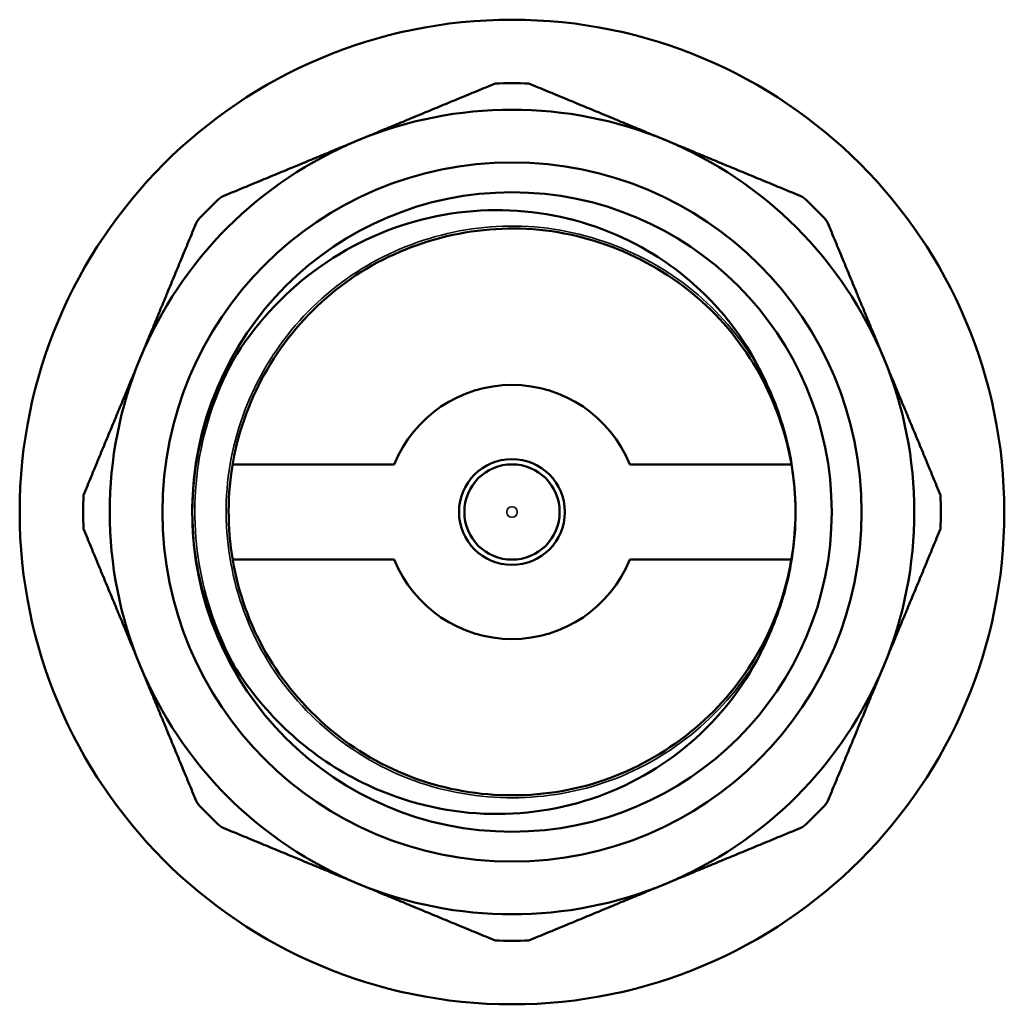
# Model space of a CAD drawing. Header units: millimetres. Extents: x 39 to 189, y 99 to 235.
# Tile 5 of 5: x 133 to 179, y 188 to 235. Entities that reach past the tile are written whole.
import ezdxf

# ---------------------------------------------------------------- set-up
doc = ezdxf.new("R2010")
doc.units = ezdxf.units.MM
doc.layers.add('Видимые тонкие (ГОСТ)', color=7, linetype='Continuous', lineweight=35)
doc.layers.add('Видимый контур (ГОСТ)', color=7, linetype='Continuous', lineweight=50)

msp = doc.modelspace()

# ---------------------------------------------------------------- linework, layer by layer
at = {"layer": 'Видимые тонкие (ГОСТ)'}
msp.add_circle((155.968, 211.595), 0.25, dxfattribs=at)
for points, knots in [([(167.665, 204.846), (166.097, 202.129), (163.552, 199.989), (160.606, 198.912), (157.661, 197.835), (154.337, 197.828), (151.387, 198.892), (148.437, 199.955), (145.884, 202.082), (144.304, 204.79), (142.724, 207.498), (142.13, 210.767), (142.655, 213.857), (143.18, 216.947), (144.82, 219.835), (147.204, 221.869), (149.588, 223.903), (152.698, 225.067), (155.831, 225.099), (159.067, 225.132), (162.301, 223.954), (164.758, 221.847), (165.896, 220.872), (166.863, 219.701), (167.619, 218.407)], [0.523357, 0.523357, 0.523357, 0.523357, 1.220225, 1.220225, 1.220225, 1.916933, 1.916933, 1.916933, 2.613486, 2.613486, 2.613486, 3.309887, 3.309887, 3.309887, 4.006142, 4.006142, 4.006142, 4.702253, 4.702253, 4.702253, 5.421146, 5.421146, 5.421146, 5.754106, 5.754106, 5.754106, 5.754106]), ([(143.01, 204.073), (141.308, 207.006), (140.643, 210.528), (141.16, 213.879), (141.44, 215.692), (142.064, 217.447), (142.974, 219.039)], [2.615652, 2.615652, 2.615652, 2.615652, 3.294652, 3.294652, 3.294652, 3.661811, 3.661811, 3.661811, 3.661811])]:
    msp.add_open_spline(points, degree=3, knots=knots, dxfattribs=at)
at = {"layer": 'Видимый контур (ГОСТ)'}
for p, q in [((150.406, 213.845), (142.771, 213.845)), ((169.166, 213.845), (161.53, 213.845)), ((142.771, 209.345), (150.406, 209.345)), ((161.53, 209.345), (169.166, 209.345))]:
    msp.add_line(p, q, dxfattribs=at)
for radius in [23.25, 16.512, 15.1, 15.1, 2.5, 2.25]:
    msp.add_circle((155.968, 211.595), radius, dxfattribs=at)
for radius, start, end in [(20.25, 87.7367, 92.2633), (19, 67.5, 112.5), (19, 112.5, 157.5), (19, 22.5, 67.5), (20.25, 132.7367, 137.2633), (20.25, 42.7367, 47.2633), (19, 157.5, 202.5), (19, 337.5, 22.5), (6, 22.0243, 157.9757), (20.25, 177.7367, 182.2633), (20.25, 357.7367, 2.2633), (13.388, 358.6516, 1.6762), (6, 202.0243, 337.9757), (19, 202.5, 247.5), (19, 292.5, 337.5), (20.25, 222.7367, 227.2633), (20.25, 312.7367, 317.2633), (19, 247.5, 292.5), (20.25, 267.7367, 272.2633)]:
    msp.add_arc((155.968, 211.595), radius, start, end, dxfattribs=at)
for points, weights in [([(148.697, 229.149), (151.83, 230.446), (155.169, 231.829)], [1, 1.02290686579, 1.01301557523]), ([(156.768, 231.829), (160.107, 230.446), (163.239, 229.149)], [1.01301557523, 1.02290686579, 1]), ([(142.226, 226.468), (145.565, 227.851), (148.697, 229.149)], [1.01301557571, 1.02290686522, 1]), ([(163.239, 229.149), (166.372, 227.851), (169.711, 226.468)], [1, 1.02290686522, 1.01301557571]), ([(138.415, 218.866), (139.712, 221.999), (141.095, 225.337)], [1, 1.022906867, 1.01301557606]), ([(170.842, 225.337), (172.224, 221.999), (173.522, 218.866)], [1.01301557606, 1.022906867, 1]), ([(135.734, 212.395), (137.117, 215.733), (138.415, 218.866)], [1.01301557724, 1.02290686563, 1]), ([(173.522, 218.866), (174.82, 215.733), (176.203, 212.395)], [1, 1.02290686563, 1.01301557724]), ([(138.415, 204.324), (137.117, 207.457), (135.734, 210.795)], [1, 1.02290686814, 1.01301557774]), ([(176.203, 210.795), (174.82, 207.457), (173.522, 204.324)], [1.01301557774, 1.02290686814, 1]), ([(141.095, 197.853), (139.712, 201.191), (138.415, 204.324)], [1.01301557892, 1.02290686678, 1]), ([(173.522, 204.324), (172.224, 201.191), (170.842, 197.853)], [1, 1.02290686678, 1.01301557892]), ([(148.697, 194.041), (145.565, 195.339), (142.226, 196.722)], [1, 1.02290686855, 1.01301557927]), ([(169.711, 196.722), (166.372, 195.339), (163.239, 194.041)], [1.01301557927, 1.02290686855, 1]), ([(155.169, 191.361), (151.83, 192.744), (148.697, 194.041)], [1.01301557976, 1.02290686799, 1]), ([(163.239, 194.041), (160.107, 192.744), (156.768, 191.361)], [1, 1.02290686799, 1.01301557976])]:
    msp.add_rational_spline(points, weights, degree=2, dxfattribs=at)
for points, knots in [([(142.967, 219.043), (144.005, 220.672), (145.349, 222.084), (148.476, 224.289), (150.222, 225.071), (153.883, 225.907), (155.759, 225.966), (159.392, 225.362), (161.117, 224.717), (163.722, 223.104), (164.684, 222.313), (166.358, 220.504), (167.065, 219.498), (167.626, 218.411)], [0, 0, 0, 0, 0.579453, 0.579453, 1.148393, 1.148393, 1.706817, 1.706817, 2.254721, 2.254721, 2.627542, 2.627542, 2.995287, 2.995287, 2.995287, 2.995287]), ([(169.35, 211.987), (169.342, 212.279), (169.324, 212.571), (169.296, 212.862), (169.002, 215.962), (167.585, 218.943), (165.367, 221.129), (163.131, 223.333), (160.099, 224.711), (156.969, 224.946), (153.847, 225.179), (150.653, 224.275), (148.117, 222.439), (145.588, 220.608), (143.734, 217.864), (142.978, 214.834), (142.224, 211.811), (142.57, 208.525), (143.936, 205.725), (145.312, 202.905), (147.712, 200.599), (150.585, 199.337), (153.443, 198.082), (156.745, 197.87), (159.74, 198.749), (162.747, 199.632), (165.42, 201.609), (167.145, 204.225), (168.519, 206.309), (169.294, 208.784), (169.352, 211.28)], [-6.253929, -6.253929, -6.253929, -6.253929, -6.188445, -6.188445, -6.188445, -5.490624, -5.490624, -5.490624, -4.787174, -4.787174, -4.787174, -4.085723, -4.085723, -4.085723, -3.385981, -3.385981, -3.385981, -2.687666, -2.687666, -2.687666, -1.984633, -1.984633, -1.984633, -1.285198, -1.285198, -1.285198, -0.582977, -0.582977, -0.582977, -0.023534, -0.023534, -0.023534, -0.023534]), ([(140.869, 211.552), (140.864, 213.093), (141.106, 214.63), (142.075, 217.576), (142.678, 218.588), (142.967, 219.043)], [0, 0, 0, 0, 0.4624534, 0.4624534, 0.9323397, 0.9323397, 0.9323397, 0.9323397]), ([(167.626, 218.411), (167.948, 217.788), (168.385, 216.879), (169.109, 214.499), (169.315, 213.251), (169.35, 211.987)], [0, 0, 0, 0, 0.210511, 0.210511, 0.4298147, 0.4298147, 0.4298147, 0.4298147]), ([(143.01, 204.073), (142.718, 204.526), (142.11, 205.534), (141.123, 208.475), (140.873, 210.01), (140.869, 211.552)], [0, 0, 0, 0, 0.1616408, 0.1616408, 0.3208455, 0.3208455, 0.3208455, 0.3208455]), ([(169.352, 211.28), (169.324, 210.016), (169.126, 208.767), (168.416, 206.383), (167.984, 205.471), (167.665, 204.846)], [0.0311587, 0.0311587, 0.0311587, 0.0311587, 0.4108994, 0.4108994, 0.7757106, 0.7757106, 0.7757106, 0.7757106]), ([(167.665, 204.846), (166.86, 203.265), (165.752, 201.859), (163.035, 199.522), (161.444, 198.624), (157.975, 197.471), (156.127, 197.24), (152.408, 197.495), (150.576, 197.992), (147.701, 199.409), (146.6, 200.152), (144.611, 201.924), (143.737, 202.947), (143.01, 204.073)], [0, 0, 0, 0, 0.532077, 0.532077, 1.074658, 1.074658, 1.627739, 1.627739, 2.191314, 2.191314, 2.587512, 2.587512, 2.988774, 2.988774, 2.988774, 2.988774])]:
    msp.add_open_spline(points, degree=3, knots=knots, dxfattribs=at)

doc.saveas('drawing.dxf')
